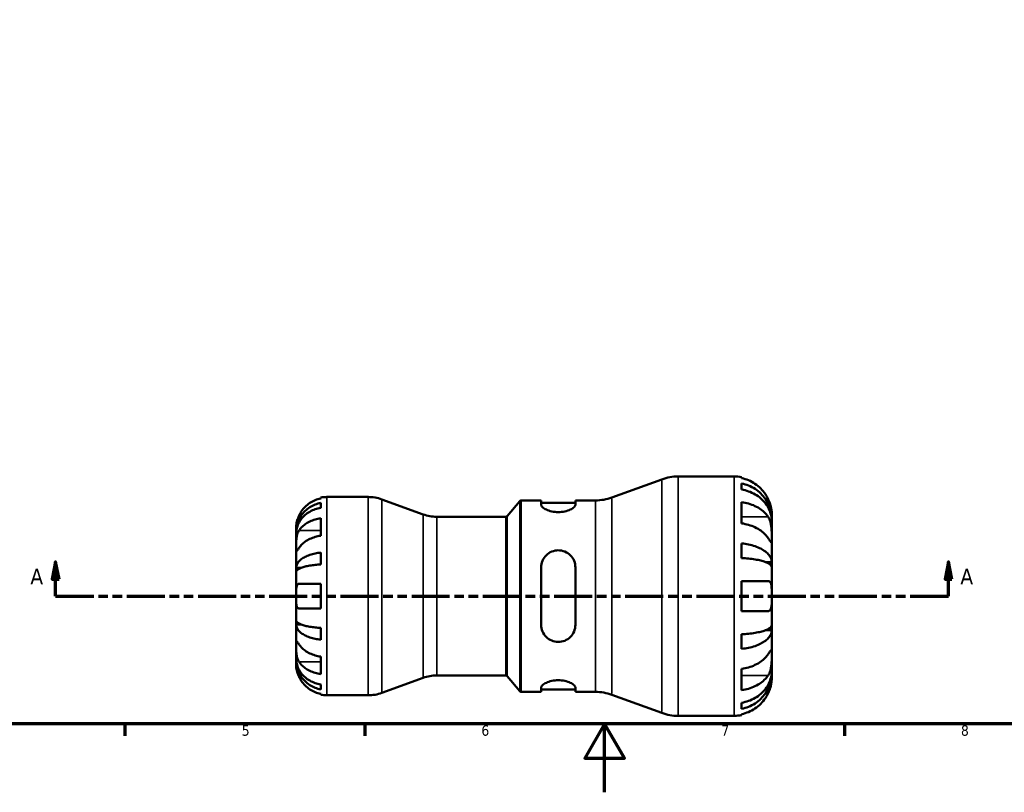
# Model space of a CAD drawing. Header units: millimetres. Extents: x 0 to 905, y -151 to 594.
# Tile 3 of 9: x 250 to 537, y 0 to 226. Entities that reach past the tile are written whole.
import ezdxf

# ---------------------------------------------------------------- set-up
doc = ezdxf.new("R2010")
doc.units = ezdxf.units.MM
doc.linetypes.add('DOUBLE_DASH_CHAIN', pattern=[1.2403, 0.6614, -0.0827, 0.1654, -0.0827, 0.1654, -0.0827])
for name, color, linetype, lineweight in [('Border (ANSI)', 7, 'Continuous', 70), ('Section Line (ANSI)', 7, 'DOUBLE_DASH_CHAIN', 70), ('Visible (ANSI)', 7, 'Continuous', 50), ('Visible Narrow (ANSI)', 7, 'Continuous', 35)]:
    doc.layers.add(name, color=color, linetype=linetype, lineweight=lineweight)
doc.styles.add('Label Text (ANSI)', font='tahoma.ttf')
doc.styles.add('Note Text (ANSI)', font='tahoma.ttf')

# ---------------------------------------------------------------- blocks, each defined once
blk = doc.blocks.new('Borders Default Border')
at = {"layer": 'Border (ANSI)'}
for p, q in [((280.33, 20), (280.33, 16.55)), ((350.42, 20), (350.42, 16.55)), ((490.58, 20), (490.58, 16.55))]:
    blk.add_line(p, q, dxfattribs=at)
at = {"layer": 'Border (ANSI)', "flags": 128}
for points in [[(20, 20), (20, 574), (821, 574), (821, 20), (20, 20)], [(420.5, 0), (420.5, 20), (414.73, 10), (426.27, 10), (420.5, 20)]]:
    blk.add_lwpolyline(points, dxfattribs=at)
at = {"layer": 'Border (ANSI)', "color": 230, "true_color": 0xff0080, "char_height": 3.05, "attachment_point": 7, "style": 'Note Text (ANSI)'}
for s, insert in [('5', (314.48, 16.49)), ('6', (384.49, 16.49)), ('7', (454.6, 16.55)), ('8', (524.63, 16.48))]:
    blk.add_mtext(s, dxfattribs=dict(at, insert=insert))
blk = doc.blocks.new('2dTransSection0')
at = {"layer": 'Section Line (ANSI)', "linetype": 'Continuous'}
for p, q in [((260.07, 67.36), (259.07, 62.36)), ((260.07, 62.36), (260.07, 67.36)), ((261.07, 62.36), (260.07, 67.36)), ((521, 67.36), (520, 62.36)), ((521, 62.36), (521, 67.36)), ((522, 62.36), (521, 67.36)), ((259.07, 62.36), (261.07, 62.36)), ((260.07, 57.36), (260.07, 62.36)), ((520, 62.36), (522, 62.36)), ((521, 57.36), (521, 62.36)), ((260.07, 57.36), (271.28, 57.36)), ((509.8, 57.36), (521, 57.36))]:
    blk.add_line(p, q, dxfattribs=at)
at = {"layer": 'Section Line (ANSI)', "linetype": 'DOUBLE_DASH_CHAIN', "ltscale": 16.778378}
blk.add_line((260.07, 57.36), (521, 57.36), dxfattribs=at)
at = {"layer": 'Section Line (ANSI)', "linetype": 'Continuous', "flags": 128}
for points in [[(261.07, 62.36), (260.07, 67.36), (259.07, 62.36), (261.07, 62.36)], [(522, 62.36), (521, 67.36), (520, 62.36), (522, 62.36)]]:
    blk.add_lwpolyline(points, dxfattribs=at)
at = {"layer": 'Section Line (ANSI)'}
for points in [[(261.07, 62.36), (260.07, 67.36), (259.07, 62.36), (261.07, 62.36)], [(522, 62.36), (521, 67.36), (520, 62.36), (522, 62.36)]]:
    blk.add_solid(points, dxfattribs=at)
at = {"layer": 'Section Line (ANSI)', "char_height": 4.57, "attachment_point": 7, "style": 'Label Text (ANSI)'}
for insert in [(252.71, 60.86), (524.48, 60.86)]:
    blk.add_mtext('A', dxfattribs=dict(at, insert=insert))

msp = doc.modelspace()

# ---------------------------------------------------------------- linework, layer by layer
at = {"layer": 'Visible (ANSI)'}
for p, q in [((441.992, 92.36), (458.344, 92.36)), ((460.544, 92.138), (460.544, 91.858)), ((422.611, 86.204), (437.204, 91.516)), ((460.544, 90.302), (460.544, 88.538)), ((339.344, 86.36), (351.398, 86.36)), ((337.544, 85.953), (337.544, 86.178)), ((337.544, 83.212), (337.544, 84.645)), ((367.457, 81.26), (355.366, 85.661)), ((391.993, 80.739), (395.721, 85.182)), ((396.104, 85.36), (401.963, 85.36)), ((401.963, 85.36), (401.963, 84.07)), ((401.963, 84.66), (411.963, 84.66)), ((411.963, 85.36), (417.823, 85.36)), ((411.963, 84.07), (411.963, 85.36)), ((460.544, 84.865), (460.544, 78.643)), ((469.344, 79.827), (469.344, 81.36)), ((337.544, 75.032), (337.544, 80.124)), ((371.424, 80.56), (391.61, 80.56)), ((469.344, 79.827), (469.321, 79.827)), ((469.344, 79.215), (469.344, 79.827)), ((469.344, 74.331), (469.344, 79.215)), ((330.344, 76.073), (330.344, 77.36)), ((330.344, 75.583), (330.344, 76.073)), ((330.344, 76.073), (330.361, 76.073)), ((330.344, 71.502), (330.344, 75.583)), ((460.544, 72.77), (460.544, 68.509)), ((469.344, 67.279), (469.344, 74.331)), ((330.344, 65.601), (330.344, 71.502)), ((337.544, 66.635), (337.544, 70.095)), ((469.344, 67.279), (467.642, 67.279)), ((469.344, 65.8), (469.344, 67.279)), ((330.344, 64.419), (330.344, 65.601)), ((330.344, 65.601), (331.669, 65.601)), ((330.344, 57.36), (330.344, 64.419)), ((401.963, 65.76), (401.963, 48.96)), ((411.963, 48.96), (411.963, 65.76)), ((469.344, 57.36), (469.344, 65.8)), ((337.544, 53.76), (337.544, 60.96)), ((460.544, 61.76), (460.544, 52.96)), ((330.344, 50.302), (330.344, 57.36)), ((469.344, 48.92), (469.344, 57.36)), ((330.344, 49.119), (330.344, 50.302)), ((330.344, 43.218), (330.344, 49.119)), ((330.344, 49.119), (331.669, 49.119)), ((469.344, 47.442), (469.344, 48.92)), ((337.544, 44.626), (337.544, 48.085)), ((460.544, 46.211), (460.544, 41.95)), ((469.344, 47.442), (467.642, 47.442)), ((469.344, 40.39), (469.344, 47.442)), ((330.344, 39.137), (330.344, 43.218)), ((469.344, 35.506), (469.344, 40.39)), ((330.344, 38.647), (330.344, 39.137)), ((330.344, 37.36), (330.344, 38.647)), ((330.344, 38.647), (330.361, 38.647)), ((337.544, 34.597), (337.544, 39.688)), ((460.544, 36.077), (460.544, 29.855)), ((469.344, 34.893), (469.321, 34.893)), ((469.344, 34.893), (469.344, 35.506)), ((469.344, 33.36), (469.344, 34.893)), ((367.457, 33.461), (355.366, 29.06)), ((371.424, 34.16), (391.61, 34.16)), ((391.993, 33.982), (395.721, 29.539)), ((337.544, 30.075), (337.544, 31.508)), ((396.104, 29.36), (401.963, 29.36)), ((401.963, 30.65), (401.963, 29.36)), ((401.963, 30.06), (411.963, 30.06)), ((411.963, 29.36), (411.963, 30.65)), ((411.963, 29.36), (417.823, 29.36)), ((337.544, 28.542), (337.544, 28.768)), ((339.344, 28.36), (351.398, 28.36)), ((422.611, 28.516), (437.204, 23.204)), ((460.544, 26.183), (460.544, 24.418)), ((441.992, 22.36), (458.344, 22.36)), ((460.544, 22.862), (460.544, 22.582))]:
    msp.add_line(p, q, dxfattribs=at)
for centre, radius, start, end in [((441.992, 78.36), 14, 90, 110), ((458.344, 81.36), 11, 78.46304, 90), ((339.344, 77.36), 9, 90, 101.53696), ((351.398, 74.76), 11.6, 70, 90), ((396.104, 84.86), 0.5, 90, 140), ((417.823, 99.36), 14, 270, 290), ((371.424, 92.16), 11.6, 250, 270), ((391.61, 81.06), 0.5, 270, 320), ((371.424, 22.56), 11.6, 90, 110), ((391.61, 33.66), 0.5, 40, 90), ((351.398, 39.96), 11.6, 270, 290), ((396.104, 29.86), 0.5, 220, 270), ((417.823, 15.36), 14, 70, 90), ((339.344, 37.36), 9, 258.46304, 270), ((441.992, 36.36), 14, 250, 270), ((458.344, 33.36), 11, 270, 281.53696)]:
    msp.add_arc(centre, radius, start, end, dxfattribs=at)
for points, knots in [([(468.27, 85.76), (468.048, 86.233), (467.78, 86.711), (467.065, 87.788), (466.586, 88.365), (465.625, 89.332), (465.054, 89.811), (463.824, 90.636), (463.165, 90.984), (461.931, 91.497), (461.246, 91.714), (460.544, 91.858)], [5.41538123, 5.41538123, 5.41538123, 5.41538123, 5.56570892, 5.56570892, 5.77094777, 5.77094777, 5.97473795, 5.97473795, 6.17852813, 6.17852813, 6.37575318, 6.37575318, 6.37575318, 6.37575318]), ([(460.544, 90.302), (461.249, 90.163), (461.938, 89.952), (463.175, 89.455), (463.834, 89.12), (465.065, 88.323), (465.636, 87.861), (466.597, 86.929), (467.074, 86.374), (467.897, 85.178), (468.243, 84.538), (468.764, 83.318), (468.987, 82.626), (469.276, 81.211), (469.344, 80.488), (469.344, 79.827)], [0.2086894, 0.2086894, 0.2086894, 0.2086894, 0.4068191, 0.4068191, 0.6105047, 0.6105047, 0.8141903, 0.8141903, 1.0183563, 1.0183563, 1.2225224, 1.2225224, 1.4274572, 1.4274572, 1.6323921, 1.6323921, 1.6323921, 1.6323921]), ([(469.344, 79.215), (469.344, 79.803), (469.276, 80.446), (468.987, 81.705), (468.764, 82.322), (468.243, 83.408), (467.897, 83.977), (467.074, 85.041), (466.597, 85.536), (465.636, 86.365), (465.065, 86.776), (463.834, 87.486), (463.175, 87.784), (461.938, 88.226), (461.249, 88.413), (460.544, 88.538)], [4.9060078, 4.9060078, 4.9060078, 4.9060078, 5.1109427, 5.1109427, 5.3158775, 5.3158775, 5.5200436, 5.5200436, 5.7242096, 5.7242096, 5.9278952, 5.9278952, 6.1315808, 6.1315808, 6.3297105, 6.3297105, 6.3297105, 6.3297105]), ([(330.344, 76.073), (330.344, 76.614), (330.398, 77.206), (330.635, 78.363), (330.818, 78.93), (331.244, 79.928), (331.527, 80.452), (332.2, 81.431), (332.591, 81.885), (333.377, 82.647), (333.844, 83.025), (334.851, 83.678), (335.39, 83.952), (336.403, 84.358), (336.966, 84.531), (337.544, 84.645)], [4.0142509, 4.0142509, 4.0142509, 4.0142509, 4.1819549, 4.1819549, 4.3496588, 4.3496588, 4.5167189, 4.5167189, 4.6837789, 4.6837789, 4.8504333, 4.8504333, 5.0170876, 5.0170876, 5.1791816, 5.1791816, 5.1791816, 5.1791816]), ([(337.544, 85.953), (336.969, 85.834), (336.408, 85.657), (335.398, 85.237), (334.859, 84.953), (333.853, 84.277), (333.386, 83.885), (332.599, 83.095), (332.207, 82.622), (331.622, 81.74), (331.402, 81.348), (331.219, 80.96)], [0.17075309, 0.17075309, 0.17075309, 0.17075309, 0.33215152, 0.33215152, 0.49888818, 0.49888818, 0.66562485, 0.66562485, 0.83351137, 0.83351137, 0.95687373, 0.95687373, 0.95687373, 0.95687373]), ([(411.963, 84.07), (411.963, 83.867), (411.831, 83.625), (411.303, 83.128), (410.906, 82.876), (410.015, 82.466), (409.469, 82.277), (408.259, 82.016), (407.594, 81.946), (406.333, 81.946), (405.668, 82.016), (404.458, 82.277), (403.912, 82.466), (403.021, 82.876), (402.624, 83.128), (402.096, 83.625), (401.963, 83.867), (401.963, 84.07)], [0.7639509, 0.7639509, 0.7639509, 0.7639509, 0.9672724, 0.9672724, 1.170594, 1.170594, 1.3597078, 1.3597078, 1.5488216, 1.5488216, 1.7379354, 1.7379354, 1.9270492, 1.9270492, 2.1303708, 2.1303708, 2.3336923, 2.3336923, 2.3336923, 2.3336923]), ([(460.544, 84.865), (461.246, 84.763), (461.931, 84.61), (463.165, 84.247), (463.824, 84.001), (465.054, 83.417), (465.625, 83.079), (466.586, 82.395), (467.065, 81.987), (467.78, 81.226), (468.048, 80.887), (468.27, 80.553)], [0.20869846, 0.20869846, 0.20869846, 0.20869846, 0.40592351, 0.40592351, 0.60971369, 0.60971369, 0.81350387, 0.81350387, 1.01874272, 1.01874272, 1.1690704, 1.1690704, 1.1690704, 1.1690704]), ([(469.344, 81.36), (469.344, 81.36), (469.344, 81.398), (469.342, 81.555), (469.339, 81.679), (469.314, 82.102), (469.28, 82.458), (469.152, 83.185), (469.079, 83.513), (468.911, 84.118), (468.827, 84.382), (468.633, 84.924), (468.522, 85.2), (468.359, 85.569), (468.315, 85.665), (468.27, 85.76)], [-3.05421248, -3.05421248, -3.05421248, -3.05421248, -2.95408771, -2.95408771, -2.8458866, -2.8458866, -2.67373278, -2.67373278, -2.55359201, -2.55359201, -2.46484824, -2.46484824, -2.37395921, -2.37395921, -2.34193516, -2.34193516, -2.34193516, -2.34193516]), ([(331.219, 80.96), (331.152, 80.817), (331.088, 80.673), (330.938, 80.313), (330.858, 80.099), (330.709, 79.658), (330.643, 79.434), (330.509, 78.908), (330.455, 78.622), (330.373, 78.06), (330.357, 77.81), (330.342, 77.454), (330.344, 77.36), (330.344, 77.36)], [-0.57647647, -0.57647647, -0.57647647, -0.57647647, -0.52968676, -0.52968676, -0.46054026, -0.46054026, -0.38562403, -0.38562403, -0.27730827, -0.27730827, -0.14258086, -0.14258086, 0, 0, 0, 0]), ([(337.544, 83.212), (336.966, 83.11), (336.403, 82.957), (335.39, 82.595), (334.851, 82.351), (333.844, 81.771), (333.377, 81.434), (332.591, 80.756), (332.2, 80.351), (331.527, 79.481), (331.244, 79.014), (330.818, 78.126), (330.635, 77.622), (330.398, 76.591), (330.344, 76.065), (330.344, 75.583)], [0.1707461, 0.1707461, 0.1707461, 0.1707461, 0.33284, 0.33284, 0.4994944, 0.4994944, 0.6661487, 0.6661487, 0.8332087, 0.8332087, 1.0002688, 1.0002688, 1.1679728, 1.1679728, 1.3356767, 1.3356767, 1.3356767, 1.3356767]), ([(331.219, 76.593), (331.4, 76.865), (331.617, 77.139), (332.197, 77.759), (332.587, 78.093), (333.372, 78.653), (333.839, 78.932), (334.847, 79.412), (335.388, 79.614), (336.401, 79.913), (336.966, 80.04), (337.544, 80.124)], [4.42789013, 4.42789013, 4.42789013, 4.42789013, 4.54980941, 4.54980941, 4.7172218, 4.7172218, 4.88443989, 4.88443989, 5.05165798, 5.05165798, 5.21398971, 5.21398971, 5.21398971, 5.21398971]), ([(468.27, 74.331), (468.048, 74.665), (467.78, 75.003), (467.065, 75.764), (466.586, 76.173), (465.625, 76.856), (465.054, 77.195), (463.824, 77.779), (463.165, 78.024), (461.931, 78.387), (461.246, 78.541), (460.544, 78.643)], [5.41538123, 5.41538123, 5.41538123, 5.41538123, 5.56570892, 5.56570892, 5.77094777, 5.77094777, 5.97473795, 5.97473795, 6.17852813, 6.17852813, 6.37575318, 6.37575318, 6.37575318, 6.37575318]), ([(468.27, 80.553), (468.344, 80.443), (468.414, 80.326), (468.599, 79.984), (468.705, 79.746), (468.896, 79.224), (468.978, 78.941), (469.141, 78.234), (469.207, 77.805), (469.307, 76.821), (469.327, 76.278), (469.346, 75.231), (469.344, 74.742), (469.344, 74.331)], [-0.70897489, -0.70897489, -0.70897489, -0.70897489, -0.65724363, -0.65724363, -0.56606853, -0.56606853, -0.47146198, -0.47146198, -0.34014371, -0.34014371, -0.17449886, -0.17449886, 0, 0, 0, 0]), ([(330.344, 71.502), (330.344, 71.686), (330.343, 71.888), (330.345, 72.339), (330.347, 72.589), (330.362, 73.217), (330.38, 73.603), (330.456, 74.356), (330.511, 74.717), (330.649, 75.303), (330.717, 75.532), (330.874, 75.957), (330.962, 76.151), (331.11, 76.422), (331.164, 76.51), (331.219, 76.593)], [0, 0, 0, 0, 0.07774953, 0.07774953, 0.16081914, 0.16081914, 0.27783798, 0.27783798, 0.3882896, 0.3882896, 0.46542959, 0.46542959, 0.54035429, 0.54035429, 0.57953204, 0.57953204, 0.57953204, 0.57953204]), ([(337.544, 75.032), (336.969, 74.949), (336.408, 74.823), (335.398, 74.526), (334.859, 74.326), (333.853, 73.848), (333.386, 73.571), (332.599, 73.012), (332.207, 72.678), (331.622, 72.054), (331.402, 71.776), (331.219, 71.502)], [0.17075309, 0.17075309, 0.17075309, 0.17075309, 0.33215152, 0.33215152, 0.49888818, 0.49888818, 0.66562485, 0.66562485, 0.83351137, 0.83351137, 0.95687373, 0.95687373, 0.95687373, 0.95687373]), ([(460.544, 72.77), (461.249, 72.697), (461.938, 72.587), (463.175, 72.326), (463.834, 72.15), (465.065, 71.732), (465.636, 71.49), (466.597, 71.002), (467.074, 70.711), (467.897, 70.084), (468.243, 69.748), (468.764, 69.109), (468.987, 68.746), (469.276, 68.004), (469.344, 67.625), (469.344, 67.279)], [0.2086894, 0.2086894, 0.2086894, 0.2086894, 0.4068191, 0.4068191, 0.6105047, 0.6105047, 0.8141903, 0.8141903, 1.0183563, 1.0183563, 1.2225224, 1.2225224, 1.4274572, 1.4274572, 1.6323921, 1.6323921, 1.6323921, 1.6323921]), ([(469.344, 74.331), (469.344, 74.108), (469.344, 73.909), (469.342, 73.557), (469.34, 73.408), (469.321, 73.136), (469.3, 73.051), (469.207, 73.035), (469.139, 73.095), (468.972, 73.302), (468.889, 73.417), (468.698, 73.694), (468.59, 73.852), (468.408, 74.125), (468.34, 74.226), (468.27, 74.331)], [0, 0, 0, 0, 0.09459356, 0.09459356, 0.19565706, 0.19565706, 0.33860941, 0.33860941, 0.4734345, 0.4734345, 0.56761186, 0.56761186, 0.65912852, 0.65912852, 0.70839531, 0.70839531, 0.70839531, 0.70839531]), ([(331.219, 71.502), (331.16, 71.414), (331.104, 71.329), (330.953, 71.104), (330.866, 70.975), (330.71, 70.75), (330.643, 70.656), (330.509, 70.49), (330.455, 70.443), (330.374, 70.456), (330.357, 70.547), (330.342, 70.9), (330.344, 71.166), (330.344, 71.502)], [-0.58004807, -0.58004807, -0.58004807, -0.58004807, -0.5384523, -0.5384523, -0.46383793, -0.46383793, -0.3862639, -0.3862639, -0.27840269, -0.27840269, -0.14277912, -0.14277912, 0, 0, 0, 0]), ([(330.344, 65.601), (330.344, 65.885), (330.398, 66.195), (330.635, 66.802), (330.818, 67.099), (331.244, 67.622), (331.527, 67.897), (332.2, 68.41), (332.591, 68.648), (333.377, 69.047), (333.844, 69.246), (334.851, 69.588), (335.39, 69.731), (336.403, 69.945), (336.966, 70.035), (337.544, 70.095)], [4.0142509, 4.0142509, 4.0142509, 4.0142509, 4.1819549, 4.1819549, 4.3496588, 4.3496588, 4.5167189, 4.5167189, 4.6837789, 4.6837789, 4.8504333, 4.8504333, 5.0170876, 5.0170876, 5.1791816, 5.1791816, 5.1791816, 5.1791816]), ([(401.963, 65.76), (401.963, 66.407), (402.096, 67.088), (402.624, 68.335), (403.021, 68.901), (403.912, 69.766), (404.458, 70.136), (405.668, 70.634), (406.333, 70.76), (406.963, 70.76), (407.607, 70.76), (408.285, 70.628), (409.515, 70.112), (410.067, 69.728), (410.945, 68.85), (411.327, 68.291), (411.836, 67.063), (411.963, 66.394), (411.963, 65.76)], [-0.7848707, -0.7848707, -0.7848707, -0.7848707, -0.5815492, -0.5815492, -0.3782276, -0.3782276, -0.1891138, -0.1891138, 0, 0, 0, 0.1931786, 0.1931786, 0.3863571, 0.3863571, 0.5856375, 0.5856375, 0.7849179, 0.7849179, 0.7849179, 0.7849179]), ([(337.544, 66.635), (336.966, 66.606), (336.403, 66.561), (335.39, 66.456), (334.851, 66.385), (333.844, 66.217), (333.377, 66.119), (332.591, 65.922), (332.2, 65.804), (331.527, 65.551), (331.244, 65.416), (330.818, 65.157), (330.635, 65.011), (330.398, 64.711), (330.344, 64.559), (330.344, 64.419)], [0.1707461, 0.1707461, 0.1707461, 0.1707461, 0.33284, 0.33284, 0.4994944, 0.4994944, 0.6661487, 0.6661487, 0.8332087, 0.8332087, 1.0002688, 1.0002688, 1.1679728, 1.1679728, 1.3356767, 1.3356767, 1.3356767, 1.3356767]), ([(469.344, 65.8), (469.344, 65.971), (469.276, 66.158), (468.987, 66.524), (468.764, 66.703), (468.243, 67.019), (467.897, 67.184), (467.074, 67.493), (466.597, 67.637), (465.636, 67.878), (465.065, 67.998), (463.834, 68.204), (463.175, 68.29), (461.938, 68.419), (461.249, 68.473), (460.544, 68.509)], [4.9060074, 4.9060074, 4.9060074, 4.9060074, 5.1109422, 5.1109422, 5.3158771, 5.3158771, 5.5200431, 5.5200431, 5.7242091, 5.7242091, 5.9278948, 5.9278948, 6.1315804, 6.1315804, 6.32971, 6.32971, 6.32971, 6.32971]), ([(330.344, 57.36), (330.344, 57.64), (330.343, 57.92), (330.345, 58.488), (330.348, 58.773), (330.37, 59.451), (330.399, 59.814), (330.506, 60.316), (330.566, 60.486), (330.704, 60.718), (330.773, 60.794), (330.933, 60.907), (331.023, 60.941), (331.154, 60.958), (331.186, 60.96), (331.219, 60.96)], [-2.49913258, -2.49913258, -2.49913258, -2.49913258, -2.41505436, -2.41505436, -2.32384732, -2.32384732, -2.1841143, -2.1841143, -2.08674766, -2.08674766, -2.01440674, -2.01440674, -1.93994266, -1.93994266, -1.91637503, -1.91637503, -1.91637503, -1.91637503]), ([(331.219, 60.96), (331.4, 60.96), (331.617, 60.96), (332.197, 60.96), (332.587, 60.96), (333.372, 60.96), (333.839, 60.96), (334.847, 60.96), (335.388, 60.96), (336.401, 60.96), (336.966, 60.96), (337.544, 60.96)], [4.42789013, 4.42789013, 4.42789013, 4.42789013, 4.54980941, 4.54980941, 4.7172218, 4.7172218, 4.88443989, 4.88443989, 5.05165798, 5.05165798, 5.21398971, 5.21398971, 5.21398971, 5.21398971]), ([(460.544, 61.76), (461.246, 61.76), (461.931, 61.76), (463.165, 61.76), (463.824, 61.76), (465.054, 61.76), (465.625, 61.76), (466.586, 61.76), (467.065, 61.76), (467.78, 61.76), (468.048, 61.76), (468.27, 61.76)], [0.20869846, 0.20869846, 0.20869846, 0.20869846, 0.40592351, 0.40592351, 0.60971369, 0.60971369, 0.81350387, 0.81350387, 1.01874272, 1.01874272, 1.1690704, 1.1690704, 1.1690704, 1.1690704]), ([(468.27, 61.76), (468.426, 61.76), (468.567, 61.723), (468.828, 61.558), (468.942, 61.422), (469.131, 61.03), (469.199, 60.772), (469.305, 60.06), (469.327, 59.582), (469.346, 58.518), (469.344, 57.942), (469.344, 57.36)], [-0.70907328, -0.70907328, -0.70907328, -0.70907328, -0.59981884, -0.59981884, -0.47771273, -0.47771273, -0.34620586, -0.34620586, -0.17463458, -0.17463458, 0, 0, 0, 0]), ([(331.219, 53.76), (331.152, 53.76), (331.088, 53.769), (330.938, 53.812), (330.858, 53.858), (330.709, 53.995), (330.643, 54.091), (330.509, 54.381), (330.455, 54.599), (330.373, 55.181), (330.357, 55.56), (330.342, 56.414), (330.344, 56.885), (330.344, 57.36)], [-0.57647647, -0.57647647, -0.57647647, -0.57647647, -0.52968676, -0.52968676, -0.46054026, -0.46054026, -0.38562403, -0.38562403, -0.27730827, -0.27730827, -0.14258086, -0.14258086, 0, 0, 0, 0]), ([(469.344, 57.36), (469.344, 57.024), (469.344, 56.689), (469.342, 56.015), (469.339, 55.68), (469.314, 54.865), (469.282, 54.421), (469.155, 53.779), (469.079, 53.552), (468.872, 53.207), (468.745, 53.09), (468.495, 52.981), (468.387, 52.96), (468.27, 52.96)], [0, 0, 0, 0, 0.10089253, 0.10089253, 0.20762488, 0.20762488, 0.37562592, 0.37562592, 0.50228064, 0.50228064, 0.6270926, 0.6270926, 0.70904408, 0.70904408, 0.70904408, 0.70904408]), ([(337.544, 53.76), (336.969, 53.76), (336.408, 53.76), (335.398, 53.76), (334.859, 53.76), (333.853, 53.76), (333.386, 53.76), (332.599, 53.76), (332.207, 53.76), (331.622, 53.76), (331.402, 53.76), (331.219, 53.76)], [0.17075309, 0.17075309, 0.17075309, 0.17075309, 0.33215152, 0.33215152, 0.49888818, 0.49888818, 0.66562485, 0.66562485, 0.83351137, 0.83351137, 0.95687373, 0.95687373, 0.95687373, 0.95687373]), ([(468.27, 52.96), (468.048, 52.96), (467.78, 52.96), (467.065, 52.96), (466.586, 52.96), (465.625, 52.96), (465.054, 52.96), (463.824, 52.96), (463.165, 52.96), (461.931, 52.96), (461.246, 52.96), (460.544, 52.96)], [5.41538123, 5.41538123, 5.41538123, 5.41538123, 5.56570892, 5.56570892, 5.77094777, 5.77094777, 5.97473795, 5.97473795, 6.17852813, 6.17852813, 6.37575318, 6.37575318, 6.37575318, 6.37575318]), ([(330.344, 50.302), (330.344, 50.162), (330.398, 50.009), (330.635, 49.71), (330.817, 49.564), (331.242, 49.306), (331.524, 49.17), (332.197, 48.917), (332.587, 48.8), (333.372, 48.603), (333.84, 48.505), (334.847, 48.336), (335.387, 48.265), (336.4, 48.159), (336.965, 48.115), (337.544, 48.085)], [4.0142513, 4.0142513, 4.0142513, 4.0142513, 4.1817861, 4.1817861, 4.3493209, 4.3493209, 4.5162129, 4.5162129, 4.683105, 4.683105, 4.8499282, 4.8499282, 5.0167515, 5.0167515, 5.1791755, 5.1791755, 5.1791755, 5.1791755]), ([(337.544, 44.626), (336.965, 44.686), (336.4, 44.776), (335.387, 44.99), (334.847, 45.134), (333.84, 45.476), (333.372, 45.675), (332.587, 46.075), (332.197, 46.313), (331.524, 46.826), (331.242, 47.1), (330.817, 47.623), (330.635, 47.92), (330.398, 48.526), (330.344, 48.836), (330.344, 49.119)], [0.1707525, 0.1707525, 0.1707525, 0.1707525, 0.3331765, 0.3331765, 0.4999998, 0.4999998, 0.6668231, 0.6668231, 0.8337151, 0.8337151, 1.0006071, 1.0006071, 1.1681419, 1.1681419, 1.3356767, 1.3356767, 1.3356767, 1.3356767]), ([(411.963, 48.96), (411.963, 48.314), (411.831, 47.632), (411.303, 46.385), (410.906, 45.819), (410.015, 44.954), (409.469, 44.584), (408.259, 44.087), (407.594, 43.96), (406.32, 43.96), (405.642, 44.092), (404.412, 44.609), (403.86, 44.993), (402.982, 45.87), (402.6, 46.43), (402.091, 47.658), (401.963, 48.326), (401.963, 48.96)], [0.7639509, 0.7639509, 0.7639509, 0.7639509, 0.9672724, 0.9672724, 1.170594, 1.170594, 1.3597078, 1.3597078, 1.5488216, 1.5488216, 1.7420002, 1.7420002, 1.9351787, 1.9351787, 2.1344591, 2.1344591, 2.3337395, 2.3337395, 2.3337395, 2.3337395]), ([(460.544, 46.211), (461.249, 46.247), (461.938, 46.301), (463.175, 46.43), (463.834, 46.517), (465.065, 46.723), (465.636, 46.842), (466.597, 47.083), (467.074, 47.227), (467.897, 47.536), (468.243, 47.702), (468.764, 48.017), (468.987, 48.196), (469.276, 48.562), (469.344, 48.749), (469.344, 48.92)], [0.2086894, 0.2086894, 0.2086894, 0.2086894, 0.4068191, 0.4068191, 0.6105047, 0.6105047, 0.8141903, 0.8141903, 1.0183563, 1.0183563, 1.2225224, 1.2225224, 1.4274572, 1.4274572, 1.6323921, 1.6323921, 1.6323921, 1.6323921]), ([(469.344, 47.442), (469.344, 47.095), (469.276, 46.716), (468.987, 45.975), (468.764, 45.612), (468.243, 44.972), (467.897, 44.636), (467.074, 44.01), (466.597, 43.719), (465.636, 43.23), (465.065, 42.988), (463.834, 42.57), (463.175, 42.394), (461.938, 42.134), (461.249, 42.024), (460.544, 41.95)], [4.9060074, 4.9060074, 4.9060074, 4.9060074, 5.1109422, 5.1109422, 5.3158771, 5.3158771, 5.5200431, 5.5200431, 5.7242091, 5.7242091, 5.9278948, 5.9278948, 6.1315804, 6.1315804, 6.32971, 6.32971, 6.32971, 6.32971]), ([(331.219, 38.127), (331.16, 38.215), (331.104, 38.31), (330.953, 38.587), (330.866, 38.782), (330.71, 39.209), (330.643, 39.44), (330.509, 40.02), (330.455, 40.373), (330.374, 41.18), (330.357, 41.625), (330.342, 42.482), (330.344, 42.881), (330.344, 43.218)], [-0.58004807, -0.58004807, -0.58004807, -0.58004807, -0.5384523, -0.5384523, -0.46383793, -0.46383793, -0.3862639, -0.3862639, -0.27840269, -0.27840269, -0.14277912, -0.14277912, 0, 0, 0, 0]), ([(330.344, 43.218), (330.344, 43.401), (330.343, 43.564), (330.345, 43.853), (330.347, 43.975), (330.362, 44.197), (330.38, 44.266), (330.456, 44.278), (330.511, 44.228), (330.649, 44.056), (330.717, 43.961), (330.874, 43.734), (330.962, 43.603), (331.11, 43.381), (331.164, 43.301), (331.219, 43.218)], [0, 0, 0, 0, 0.07774953, 0.07774953, 0.16081914, 0.16081914, 0.27783798, 0.27783798, 0.3882896, 0.3882896, 0.46542959, 0.46542959, 0.54035429, 0.54035429, 0.57953204, 0.57953204, 0.57953204, 0.57953204]), ([(331.219, 43.218), (331.402, 42.944), (331.622, 42.666), (332.207, 42.043), (332.599, 41.709), (333.386, 41.15), (333.853, 40.873), (334.859, 40.395), (335.398, 40.194), (336.408, 39.897), (336.969, 39.771), (337.544, 39.688)], [4.42788405, 4.42788405, 4.42788405, 4.42788405, 4.5512464, 4.5512464, 4.71913293, 4.71913293, 4.88586959, 4.88586959, 5.05260626, 5.05260626, 5.21400469, 5.21400469, 5.21400469, 5.21400469]), ([(460.544, 36.077), (461.246, 36.18), (461.931, 36.333), (463.165, 36.696), (463.824, 36.942), (465.054, 37.526), (465.625, 37.864), (466.586, 38.548), (467.065, 38.956), (467.78, 39.717), (468.048, 40.056), (468.27, 40.39)], [0.20869846, 0.20869846, 0.20869846, 0.20869846, 0.40592351, 0.40592351, 0.60971369, 0.60971369, 0.81350387, 0.81350387, 1.01874272, 1.01874272, 1.1690704, 1.1690704, 1.1690704, 1.1690704]), ([(468.27, 40.39), (468.344, 40.5), (468.414, 40.605), (468.599, 40.881), (468.705, 41.038), (468.896, 41.313), (468.978, 41.426), (469.141, 41.627), (469.207, 41.685), (469.307, 41.669), (469.327, 41.557), (469.346, 41.126), (469.344, 40.801), (469.344, 40.39)], [-0.70897489, -0.70897489, -0.70897489, -0.70897489, -0.65724363, -0.65724363, -0.56606853, -0.56606853, -0.47146198, -0.47146198, -0.34014371, -0.34014371, -0.17449886, -0.17449886, 0, 0, 0, 0]), ([(469.344, 40.39), (469.344, 40.167), (469.344, 39.92), (469.342, 39.372), (469.34, 39.068), (469.321, 38.303), (469.3, 37.832), (469.207, 36.912), (469.139, 36.471), (468.972, 35.756), (468.889, 35.476), (468.698, 34.956), (468.59, 34.718), (468.408, 34.383), (468.34, 34.272), (468.27, 34.167)], [0, 0, 0, 0, 0.09459356, 0.09459356, 0.19565706, 0.19565706, 0.33860941, 0.33860941, 0.4734345, 0.4734345, 0.56761186, 0.56761186, 0.65912852, 0.65912852, 0.70839531, 0.70839531, 0.70839531, 0.70839531]), ([(330.344, 39.137), (330.344, 38.655), (330.398, 38.129), (330.635, 37.099), (330.818, 36.595), (331.244, 35.706), (331.527, 35.24), (332.2, 34.369), (332.591, 33.965), (333.377, 33.286), (333.844, 32.95), (334.851, 32.369), (335.39, 32.125), (336.403, 31.763), (336.966, 31.61), (337.544, 31.508)], [4.0142509, 4.0142509, 4.0142509, 4.0142509, 4.1819549, 4.1819549, 4.3496588, 4.3496588, 4.5167189, 4.5167189, 4.6837789, 4.6837789, 4.8504333, 4.8504333, 5.0170876, 5.0170876, 5.1791816, 5.1791816, 5.1791816, 5.1791816]), ([(337.544, 30.075), (336.965, 30.19), (336.4, 30.363), (335.387, 30.77), (334.847, 31.045), (333.84, 31.698), (333.372, 32.077), (332.587, 32.84), (332.197, 33.294), (331.524, 34.272), (331.242, 34.796), (330.817, 35.793), (330.635, 36.359), (330.398, 37.516), (330.344, 38.106), (330.344, 38.647)], [0.1707525, 0.1707525, 0.1707525, 0.1707525, 0.3331765, 0.3331765, 0.4999998, 0.4999998, 0.6668231, 0.6668231, 0.8337151, 0.8337151, 1.0006071, 1.0006071, 1.1681419, 1.1681419, 1.3356767, 1.3356767, 1.3356767, 1.3356767]), ([(337.544, 34.597), (336.966, 34.681), (336.401, 34.807), (335.388, 35.106), (334.847, 35.308), (333.839, 35.789), (333.372, 36.067), (332.587, 36.627), (332.197, 36.961), (331.617, 37.581), (331.4, 37.856), (331.219, 38.127)], [0.1707715, 0.1707715, 0.1707715, 0.1707715, 0.33310322, 0.33310322, 0.50032131, 0.50032131, 0.6675394, 0.6675394, 0.83495179, 0.83495179, 0.95687108, 0.95687108, 0.95687108, 0.95687108]), ([(330.344, 37.36), (330.344, 37.36), (330.343, 37.324), (330.346, 37.176), (330.349, 37.057), (330.375, 36.673), (330.407, 36.373), (330.521, 35.771), (330.583, 35.504), (330.716, 35.045), (330.774, 34.862), (330.901, 34.507), (330.967, 34.337), (331.096, 34.03), (331.156, 33.895), (331.219, 33.76)], [0, 0, 0, 0, 0.08783311, 0.08783311, 0.18435408, 0.18435408, 0.32279749, 0.32279749, 0.41754463, 0.41754463, 0.47774931, 0.47774931, 0.53276241, 0.53276241, 0.57681269, 0.57681269, 0.57681269, 0.57681269]), ([(460.544, 26.183), (461.249, 26.307), (461.938, 26.494), (463.175, 26.937), (463.834, 27.235), (465.065, 27.944), (465.636, 28.356), (466.597, 29.185), (467.074, 29.679), (467.897, 30.743), (468.243, 31.313), (468.764, 32.399), (468.987, 33.015), (469.276, 34.274), (469.344, 34.917), (469.344, 35.506)], [0.2086894, 0.2086894, 0.2086894, 0.2086894, 0.4068191, 0.4068191, 0.6105047, 0.6105047, 0.8141903, 0.8141903, 1.0183563, 1.0183563, 1.2225224, 1.2225224, 1.4274572, 1.4274572, 1.6323921, 1.6323921, 1.6323921, 1.6323921]), ([(469.344, 34.893), (469.344, 34.232), (469.276, 33.51), (468.987, 32.095), (468.764, 31.402), (468.243, 30.182), (467.897, 29.542), (467.074, 28.346), (466.597, 27.791), (465.636, 26.86), (465.065, 26.397), (463.834, 25.6), (463.175, 25.265), (461.938, 24.768), (461.249, 24.558), (460.544, 24.418)], [4.9060074, 4.9060074, 4.9060074, 4.9060074, 5.1109422, 5.1109422, 5.3158771, 5.3158771, 5.5200431, 5.5200431, 5.7242091, 5.7242091, 5.9278948, 5.9278948, 6.1315804, 6.1315804, 6.32971, 6.32971, 6.32971, 6.32971]), ([(331.219, 33.76), (331.402, 33.372), (331.622, 32.98), (332.207, 32.098), (332.599, 31.626), (333.386, 30.835), (333.853, 30.443), (334.859, 29.768), (335.398, 29.484), (336.408, 29.063), (336.969, 28.886), (337.544, 28.768)], [4.42788405, 4.42788405, 4.42788405, 4.42788405, 4.5512464, 4.5512464, 4.71913293, 4.71913293, 4.88586959, 4.88586959, 5.05260626, 5.05260626, 5.21400469, 5.21400469, 5.21400469, 5.21400469]), ([(401.963, 30.65), (401.963, 30.853), (402.096, 31.096), (402.624, 31.592), (403.021, 31.845), (403.912, 32.254), (404.458, 32.443), (405.668, 32.705), (406.333, 32.775), (406.963, 32.775), (407.594, 32.775), (408.259, 32.705), (409.469, 32.443), (410.015, 32.254), (410.906, 31.845), (411.303, 31.592), (411.831, 31.096), (411.963, 30.853), (411.963, 30.65)], [-0.7848707, -0.7848707, -0.7848707, -0.7848707, -0.5815492, -0.5815492, -0.3782276, -0.3782276, -0.1891138, -0.1891138, 0, 0, 0, 0.1891138, 0.1891138, 0.3782276, 0.3782276, 0.5815492, 0.5815492, 0.7848707, 0.7848707, 0.7848707, 0.7848707]), ([(468.27, 34.167), (468.048, 33.833), (467.78, 33.495), (467.065, 32.733), (466.586, 32.325), (465.625, 31.642), (465.054, 31.303), (463.824, 30.719), (463.165, 30.474), (461.931, 30.11), (461.246, 29.957), (460.544, 29.855)], [5.41538594, 5.41538594, 5.41538594, 5.41538594, 5.56571362, 5.56571362, 5.77095247, 5.77095247, 5.97474265, 5.97474265, 6.17853283, 6.17853283, 6.37575788, 6.37575788, 6.37575788, 6.37575788]), ([(468.27, 28.96), (468.353, 29.134), (468.431, 29.31), (468.615, 29.752), (468.715, 30.017), (468.898, 30.559), (468.978, 30.832), (469.141, 31.472), (469.207, 31.82), (469.307, 32.506), (469.327, 32.81), (469.346, 33.245), (469.344, 33.36), (469.344, 33.36)], [-0.70472633, -0.70472633, -0.70472633, -0.70472633, -0.64778374, -0.64778374, -0.56216856, -0.56216856, -0.47065316, -0.47065316, -0.33884969, -0.33884969, -0.17426337, -0.17426337, 0, 0, 0, 0]), ([(460.544, 22.862), (461.246, 23.006), (461.931, 23.223), (463.165, 23.737), (463.824, 24.084), (465.054, 24.91), (465.625, 25.389), (466.586, 26.355), (467.065, 26.933), (467.78, 28.009), (468.048, 28.488), (468.27, 28.96)], [0.20869846, 0.20869846, 0.20869846, 0.20869846, 0.40592351, 0.40592351, 0.60971369, 0.60971369, 0.81350387, 0.81350387, 1.01874272, 1.01874272, 1.1690704, 1.1690704, 1.1690704, 1.1690704])]:
    msp.add_open_spline(points, degree=3, knots=knots, dxfattribs=at)
at = {"layer": 'Visible Narrow (ANSI)'}
for p, q in [((437.204, 23.625), (437.204, 91.095)), ((441.992, 91.929), (441.992, 22.791)), ((458.344, 22.791), (458.344, 91.929)), ((339.344, 28.717), (339.344, 86.003)), ((351.398, 28.717), (351.398, 86.003)), ((355.366, 85.312), (355.366, 29.408)), ((395.721, 29.881), (395.721, 84.839)), ((396.104, 85.015), (396.104, 29.705)), ((417.823, 29.705), (417.823, 85.015)), ((422.611, 85.849), (422.611, 28.871)), ((367.457, 33.755), (367.457, 80.965)), ((371.424, 80.275), (371.424, 34.446)), ((391.61, 34.446), (391.61, 80.275)), ((391.993, 80.451), (391.993, 34.269)), ((467.884, 80.553), (460.93, 80.553)), ((331.536, 76.593), (337.227, 76.593)), ((331.536, 38.127), (337.227, 38.127)), ((467.884, 34.167), (460.93, 34.167))]:
    msp.add_line(p, q, dxfattribs=at)

# ---------------------------------------------------------------- block references
msp.add_blockref('Borders Default Border', (0, 0))
at = {"layer": 'Section Line (ANSI)'}
msp.add_blockref('2dTransSection0', (0, 0), dxfattribs=at)

doc.saveas('drawing.dxf')
